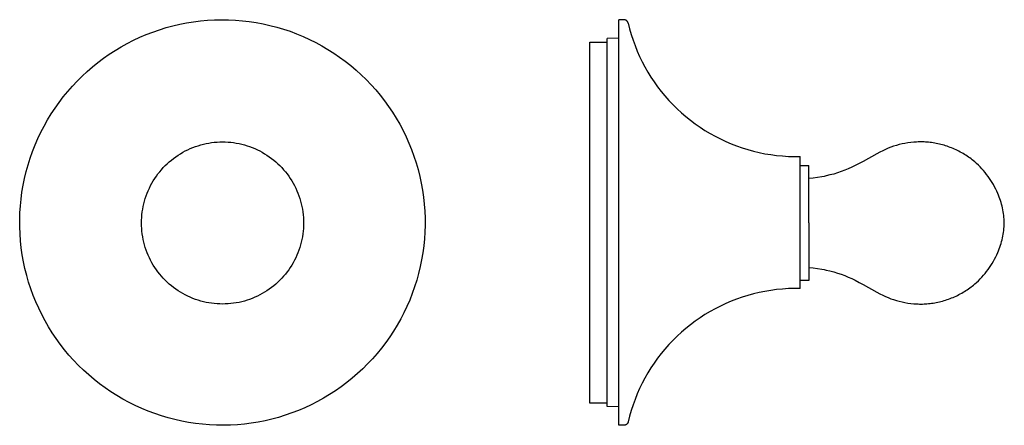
# Model space of a CAD drawing. Header units: millimetres. Extents: x 702 to 1429, y 574 to 1101.
# Tile 1 of 5: x 702 to 1044, y 767 to 908. Entities that reach past the tile are written whole.
import ezdxf

# ---------------------------------------------------------------- set-up
doc = ezdxf.new("R2010")
doc.units = ezdxf.units.MM
doc.layers.add('Make2D$Visibile$Curve', color=18, linetype='Continuous', true_color=0x000000)

msp = doc.modelspace()

# ---------------------------------------------------------------- linework, layer by layer
at = {"layer": 'Make2D$Visibile$Curve', "lineweight": -3}
for p, q in [((755.17, 905.84), (757.54, 906.39)), ((757.54, 906.39), (759.93, 906.86)), ((759.93, 906.86), (762.33, 907.25)), ((762.33, 907.25), (764.74, 907.55)), ((764.74, 907.55), (767.16, 907.77)), ((767.16, 907.77), (769.59, 907.91)), ((769.59, 907.91), (772.02, 907.97)), ((772.02, 907.97), (774.45, 907.94)), ((774.45, 907.94), (776.87, 907.82)), ((776.87, 907.82), (779.3, 907.62)), ((779.3, 907.62), (781.71, 907.34)), ((781.71, 907.34), (784.12, 906.98)), ((784.12, 906.98), (786.5, 906.53)), ((786.5, 906.53), (788.88, 906)), ((910.06, 767.14), (910.06, 907.96)), ((911.87, 907.95), (910.06, 907.96)), ((911.92, 907.95), (911.87, 907.95)), ((911.97, 907.94), (911.92, 907.95)), ((912.02, 907.94), (911.97, 907.94)), ((912.08, 907.93), (912.02, 907.94)), ((912.13, 907.93), (912.08, 907.93)), ((912.18, 907.92), (912.13, 907.93)), ((912.23, 907.9), (912.18, 907.92)), ((912.28, 907.89), (912.23, 907.9)), ((912.32, 907.88), (912.28, 907.89)), ((912.37, 907.86), (912.32, 907.88)), ((912.42, 907.84), (912.37, 907.86)), ((912.47, 907.82), (912.42, 907.84)), ((912.51, 907.8), (912.47, 907.82)), ((912.56, 907.77), (912.51, 907.8)), ((912.6, 907.75), (912.56, 907.77)), ((912.65, 907.72), (912.6, 907.75)), ((912.69, 907.7), (912.65, 907.72)), ((912.73, 907.67), (912.69, 907.7)), ((912.78, 907.64), (912.73, 907.67)), ((912.82, 907.6), (912.78, 907.64)), ((912.85, 907.57), (912.82, 907.6)), ((912.89, 907.54), (912.85, 907.57)), ((912.93, 907.5), (912.89, 907.54)), ((912.96, 907.46), (912.93, 907.5)), ((913, 907.42), (912.96, 907.46)), ((913.03, 907.39), (913, 907.42)), ((913.06, 907.34), (913.03, 907.39)), ((913.09, 907.3), (913.06, 907.34)), ((913.12, 907.26), (913.09, 907.3)), ((913.15, 907.22), (913.12, 907.26)), ((913.17, 907.17), (913.15, 907.22)), ((913.2, 907.13), (913.17, 907.17)), ((913.22, 907.08), (913.2, 907.13)), ((913.24, 907.03), (913.22, 907.08)), ((913.26, 906.99), (913.24, 907.03)), ((913.28, 906.94), (913.26, 906.99)), ((913.29, 906.89), (913.28, 906.94)), ((913.31, 906.84), (913.29, 906.89)), ((913.32, 906.79), (913.31, 906.84)), ((913.32, 906.79), (913.82, 904.81)), ((745.94, 902.82), (748.21, 903.69)), ((748.21, 903.69), (750.5, 904.49)), ((750.5, 904.49), (752.83, 905.2)), ((752.83, 905.2), (755.17, 905.84)), ((788.88, 906), (791.23, 905.39)), ((791.23, 905.39), (793.56, 904.7)), ((793.56, 904.7), (795.87, 903.93)), ((795.87, 903.93), (798.14, 903.08)), ((798.14, 903.08), (800.39, 902.15)), ((913.82, 904.81), (914.38, 902.84)), ((737.21, 898.56), (739.33, 899.74)), ((739.33, 899.74), (741.5, 900.84)), ((741.5, 900.84), (743.7, 901.87)), ((743.7, 901.87), (745.94, 902.82)), ((800.39, 902.15), (802.6, 901.14)), ((802.6, 901.14), (804.78, 900.06)), ((804.78, 900.06), (806.92, 898.9)), ((900, 774.82), (900, 900.15)), ((900, 900.15), (900, 900.15)), ((900, 900.15), (906.06, 900.15)), ((910.06, 901.5), (906.06, 901.47)), ((906.06, 773.64), (906.06, 901.47)), ((914.38, 902.84), (915.02, 900.9)), ((915.02, 900.9), (915.72, 898.98)), ((733.08, 895.99), (735.12, 897.31)), ((735.12, 897.31), (737.21, 898.56)), ((806.92, 898.9), (809.01, 897.67)), ((809.01, 897.67), (811.07, 896.37)), ((811.07, 896.37), (813.07, 895)), ((915.72, 898.98), (916.48, 897.08)), ((916.48, 897.08), (917.31, 895.21)), ((727.25, 891.62), (729.14, 893.14)), ((729.14, 893.14), (731.09, 894.6)), ((731.09, 894.6), (733.08, 895.99)), ((813.07, 895), (815.03, 893.56)), ((815.03, 893.56), (816.94, 892.06)), ((917.31, 895.21), (918.2, 893.37)), ((918.2, 893.37), (919.15, 891.57)), ((723.63, 888.38), (725.41, 890.03)), ((725.41, 890.03), (727.25, 891.62)), ((816.94, 892.06), (818.8, 890.49)), ((818.8, 890.49), (820.59, 888.85)), ((919.15, 891.57), (920.17, 889.79)), ((920.17, 889.79), (921.24, 888.05)), ((720.24, 884.89), (721.9, 886.66)), ((721.9, 886.66), (723.63, 888.38)), ((820.59, 888.85), (822.34, 887.16)), ((822.34, 887.16), (824.02, 885.4)), ((921.24, 888.05), (922.38, 886.35)), ((922.38, 886.35), (923.57, 884.69)), ((717.09, 881.18), (718.63, 883.07)), ((718.63, 883.07), (720.24, 884.89)), ((824.02, 885.4), (825.64, 883.59)), ((825.64, 883.59), (827.2, 881.72)), ((923.57, 884.69), (924.81, 883.07)), ((924.81, 883.07), (926.11, 881.49)), ((714.22, 877.27), (715.62, 879.25)), ((715.62, 879.25), (717.09, 881.18)), ((827.2, 881.72), (828.69, 879.81)), ((828.69, 879.81), (830.11, 877.84)), ((926.11, 881.49), (927.47, 879.96)), ((927.47, 879.96), (928.87, 878.47)), ((712.88, 875.24), (714.22, 877.27)), ((830.11, 877.84), (831.47, 875.82)), ((831.47, 875.82), (832.76, 873.76)), ((928.87, 878.47), (930.33, 877.04)), ((930.33, 877.04), (931.83, 875.65)), ((931.83, 875.65), (933.38, 874.32)), ((710.42, 871.04), (711.61, 873.16)), ((711.61, 873.16), (712.88, 875.24)), ((832.76, 873.76), (833.97, 871.65)), ((933.38, 874.32), (934.97, 873.04)), ((934.97, 873.04), (936.61, 871.81)), ((708.26, 866.69), (709.3, 868.88)), ((709.3, 868.88), (710.42, 871.04)), ((833.97, 871.65), (835.11, 869.5)), ((835.11, 869.5), (836.18, 867.32)), ((936.61, 871.81), (938.29, 870.64)), ((938.29, 870.64), (940, 869.53)), ((940, 869.53), (941.76, 868.48)), ((707.29, 864.46), (708.26, 866.69)), ((768.58, 865.28), (769.54, 865.39)), ((769.54, 865.39), (770.5, 865.47)), ((770.5, 865.47), (771.46, 865.52)), ((771.46, 865.52), (772.42, 865.54)), ((772.42, 865.54), (773.38, 865.52)), ((773.38, 865.52), (774.34, 865.47)), ((774.34, 865.47), (775.3, 865.39)), ((775.3, 865.39), (776.25, 865.28)), ((836.18, 867.32), (837.16, 865.1)), ((941.76, 868.48), (943.55, 867.49)), ((943.55, 867.49), (945.37, 866.56)), ((945.37, 866.56), (947.22, 865.69)), ((947.22, 865.69), (949.1, 864.89)), ((1012.52, 865.43), (1011.5, 865.33)), ((1013.54, 865.5), (1012.52, 865.43)), ((1014.05, 865.52), (1013.54, 865.5)), ((1014.57, 865.53), (1014.05, 865.52)), ((1015.08, 865.54), (1014.57, 865.53)), ((1015.59, 865.53), (1015.08, 865.54)), ((1016.1, 865.51), (1015.59, 865.53)), ((1016.61, 865.49), (1016.1, 865.51)), ((1017.12, 865.46), (1016.61, 865.49)), ((1017.63, 865.41), (1017.12, 865.46)), ((1018.18, 865.35), (1017.63, 865.41)), ((1018.73, 865.29), (1018.18, 865.35)), ((705.59, 859.91), (706.4, 862.2)), ((706.4, 862.2), (707.29, 864.46)), ((757.79, 861.44), (758.62, 861.93)), ((758.62, 861.93), (759.47, 862.38)), ((759.47, 862.38), (760.33, 862.81)), ((760.33, 862.81), (761.2, 863.21)), ((761.2, 863.21), (762.09, 863.58)), ((762.09, 863.58), (762.99, 863.91)), ((762.99, 863.91), (763.9, 864.22)), ((763.9, 864.22), (764.82, 864.49)), ((764.82, 864.49), (765.75, 864.74)), ((765.75, 864.74), (766.69, 864.95)), ((766.69, 864.95), (767.64, 865.13)), ((767.64, 865.13), (768.58, 865.28)), ((776.25, 865.28), (777.2, 865.13)), ((777.2, 865.13), (778.14, 864.95)), ((778.14, 864.95), (779.08, 864.74)), ((779.08, 864.74), (780.01, 864.49)), ((780.01, 864.49), (780.93, 864.22)), ((780.93, 864.22), (781.84, 863.91)), ((781.84, 863.91), (782.74, 863.58)), ((782.74, 863.58), (783.63, 863.21)), ((783.63, 863.21), (784.51, 862.81)), ((784.51, 862.81), (785.37, 862.38)), ((785.37, 862.38), (786.21, 861.93)), ((786.21, 861.93), (787.04, 861.44)), ((837.16, 865.1), (838.08, 862.84)), ((838.08, 862.84), (838.91, 860.56)), ((949.1, 864.89), (951, 864.15)), ((951, 864.15), (952.93, 863.48)), ((952.93, 863.48), (954.89, 862.87)), ((954.89, 862.87), (956.86, 862.33)), ((956.86, 862.33), (958.85, 861.86)), ((1000.73, 861.98), (999.71, 861.43)), ((1001.76, 862.49), (1000.73, 861.98)), ((1002.68, 862.92), (1001.76, 862.49)), ((1003.61, 863.31), (1002.68, 862.92)), ((1004.56, 863.67), (1003.61, 863.31)), ((1005.53, 864.01), (1004.56, 863.67)), ((1006.5, 864.31), (1005.53, 864.01)), ((1007.48, 864.58), (1006.5, 864.31)), ((1008.48, 864.82), (1007.48, 864.58)), ((1009.48, 865.02), (1008.48, 864.82)), ((1010.49, 865.19), (1009.48, 865.02)), ((1011.5, 865.33), (1010.49, 865.19)), ((1019.28, 865.21), (1018.73, 865.29)), ((1019.83, 865.12), (1019.28, 865.21)), ((1020.37, 865.01), (1019.83, 865.12)), ((1020.92, 864.9), (1020.37, 865.01)), ((1021.46, 864.78), (1020.92, 864.9)), ((1021.99, 864.65), (1021.46, 864.78)), ((1022.53, 864.5), (1021.99, 864.65)), ((1023.06, 864.35), (1022.53, 864.5)), ((1023.59, 864.19), (1023.06, 864.35)), ((1024.12, 864.01), (1023.59, 864.19)), ((1024.65, 863.83), (1024.12, 864.01)), ((1025.17, 863.64), (1024.65, 863.83)), ((1025.68, 863.43), (1025.17, 863.64)), ((1026.2, 863.22), (1025.68, 863.43)), ((1026.71, 863), (1026.2, 863.22)), ((1027.21, 862.77), (1026.71, 863)), ((1027.71, 862.53), (1027.21, 862.77)), ((1028.21, 862.28), (1027.71, 862.53)), ((1028.7, 862.02), (1028.21, 862.28)), ((1029.18, 861.75), (1028.7, 862.02)), ((704.86, 857.59), (705.59, 859.91)), ((753.21, 857.96), (753.92, 858.61)), ((753.92, 858.61), (754.65, 859.22)), ((754.65, 859.22), (755.41, 859.82)), ((755.41, 859.82), (756.19, 860.39)), ((756.19, 860.39), (756.98, 860.93)), ((756.98, 860.93), (757.79, 861.44)), ((787.04, 861.44), (787.86, 860.93)), ((787.86, 860.93), (788.65, 860.39)), ((788.65, 860.39), (789.43, 859.82)), ((789.43, 859.82), (790.18, 859.22)), ((790.18, 859.22), (790.92, 858.61)), ((790.92, 858.61), (791.63, 857.96)), ((838.91, 860.56), (839.67, 858.25)), ((958.85, 861.86), (960.85, 861.45)), ((960.85, 861.45), (962.87, 861.11)), ((962.87, 861.11), (964.89, 860.85)), ((964.89, 860.85), (966.93, 860.65)), ((966.93, 860.65), (968.97, 860.52)), ((968.97, 860.52), (971.01, 860.46)), ((971.01, 860.46), (973.06, 860.47)), ((973.06, 860.46), (973.06, 860.47)), ((973.06, 860.26), (973.06, 860.46)), ((973.06, 814.63), (973.06, 860.26)), ((973.06, 858.96), (973.06, 860.26)), ((994.99, 858.75), (993.61, 858.01)), ((999.71, 861.43), (994.99, 858.75)), ((1029.66, 861.47), (1029.18, 861.75)), ((1030.14, 861.18), (1029.66, 861.47)), ((1030.61, 860.89), (1030.14, 861.18)), ((1031.07, 860.58), (1030.61, 860.89)), ((1031.53, 860.27), (1031.07, 860.58)), ((1031.98, 859.95), (1031.53, 860.27)), ((1032.42, 859.62), (1031.98, 859.95)), ((1032.86, 859.28), (1032.42, 859.62)), ((1033.29, 858.93), (1032.86, 859.28)), ((1033.72, 858.58), (1033.29, 858.93)), ((1034.36, 858.01), (1033.72, 858.58)), ((703.64, 852.88), (704.21, 855.25)), ((704.21, 855.25), (704.86, 857.59)), ((749.99, 854.4), (750.58, 855.15)), ((750.58, 855.15), (751.2, 855.89)), ((751.2, 855.89), (751.85, 856.6)), ((751.85, 856.6), (752.51, 857.29)), ((752.51, 857.29), (753.21, 857.96)), ((791.63, 857.96), (792.32, 857.29)), ((792.32, 857.29), (792.99, 856.6)), ((792.99, 856.6), (793.63, 855.89)), ((793.63, 855.89), (794.25, 855.15)), ((794.25, 855.15), (794.85, 854.4)), ((839.67, 858.25), (840.34, 855.91)), ((840.34, 855.91), (840.93, 853.56)), ((973.06, 857.38), (976.06, 857.38)), ((976.06, 837.38), (976.06, 857.38)), ((987.28, 855.21), (986, 854.78)), ((988.53, 855.68), (987.28, 855.21)), ((989.78, 856.18), (988.53, 855.68)), ((991.01, 856.72), (989.78, 856.18)), ((992.22, 857.3), (991.01, 856.72)), ((993.61, 858.01), (992.22, 857.3)), ((1034.99, 857.43), (1034.36, 858.01)), ((1035.59, 856.83), (1034.99, 857.43)), ((1036.18, 856.21), (1035.59, 856.83)), ((1036.76, 855.57), (1036.18, 856.21)), ((1037.31, 854.92), (1036.76, 855.57)), ((703.15, 850.5), (703.64, 852.88)), ((747.88, 851.19), (748.37, 852.02)), ((748.37, 852.02), (748.88, 852.83)), ((748.88, 852.83), (749.42, 853.62)), ((749.42, 853.62), (749.99, 854.4)), ((794.85, 854.4), (795.41, 853.62)), ((795.41, 853.62), (795.95, 852.83)), ((795.95, 852.83), (796.47, 852.02)), ((796.47, 852.02), (796.95, 851.19)), ((840.93, 853.56), (841.44, 851.18)), ((977.59, 852.99), (976.07, 852.81)), ((979.1, 853.19), (977.59, 852.99)), ((980.61, 853.44), (979.1, 853.19)), ((981.37, 853.58), (980.61, 853.44)), ((982.12, 853.74), (981.37, 853.58)), ((983.42, 854.05), (982.12, 853.74)), ((984.72, 854.39), (983.42, 854.05)), ((986, 854.78), (984.72, 854.39)), ((1037.84, 854.25), (1037.31, 854.92)), ((1038.36, 853.56), (1037.84, 854.25)), ((1038.85, 852.86), (1038.36, 853.56)), ((1039.33, 852.15), (1038.85, 852.86)), ((1039.78, 851.42), (1039.33, 852.15)), ((702.74, 848.11), (703.15, 850.5)), ((746.23, 847.72), (746.6, 848.6)), ((746.6, 848.6), (747, 849.48)), ((747, 849.48), (747.43, 850.34)), ((747.43, 850.34), (747.88, 851.19)), ((796.95, 851.19), (797.41, 850.34)), ((797.41, 850.34), (797.84, 849.48)), ((797.84, 849.48), (798.23, 848.6)), ((798.23, 848.6), (798.6, 847.72)), ((841.44, 851.18), (841.87, 848.79)), ((841.87, 848.79), (842.22, 846.38)), ((1040.21, 850.69), (1039.78, 851.42)), ((1040.62, 849.94), (1040.21, 850.69)), ((1041.01, 849.17), (1040.62, 849.94)), ((1041.38, 848.4), (1041.01, 849.17)), ((1041.73, 847.62), (1041.38, 848.4)), ((702.18, 843.28), (702.42, 845.7)), ((702.42, 845.7), (702.74, 848.11)), ((745.07, 844.05), (745.31, 844.98)), ((745.31, 844.98), (745.59, 845.91)), ((745.59, 845.91), (745.9, 846.82)), ((745.9, 846.82), (746.23, 847.72)), ((798.6, 847.72), (798.94, 846.82)), ((798.94, 846.82), (799.25, 845.91)), ((799.25, 845.91), (799.52, 844.98)), ((799.52, 844.98), (799.76, 844.05)), ((842.22, 846.38), (842.48, 843.97)), ((1041.98, 847.01), (1041.73, 847.62)), ((1042.22, 846.39), (1041.98, 847.01)), ((1042.45, 845.77), (1042.22, 846.39)), ((1042.66, 845.14), (1042.45, 845.77)), ((1042.86, 844.51), (1042.66, 845.14)), ((702.02, 840.85), (702.18, 843.28)), ((744.53, 841.22), (744.68, 842.17)), ((744.68, 842.17), (744.86, 843.12)), ((744.86, 843.12), (745.07, 844.05)), ((799.76, 844.05), (799.98, 843.12)), ((799.98, 843.12), (800.16, 842.17)), ((800.16, 842.17), (800.3, 841.22)), ((842.48, 843.97), (842.66, 841.54)), ((842.66, 841.54), (842.76, 839.11)), ((1043.04, 843.87), (1042.86, 844.51)), ((1043.2, 843.24), (1043.04, 843.87)), ((1043.36, 842.59), (1043.2, 843.24)), ((1043.49, 841.95), (1043.36, 842.59)), ((1043.61, 841.3), (1043.49, 841.95)), ((701.95, 838.42), (702.02, 840.85)), ((701.96, 835.99), (701.95, 838.42)), ((744.27, 837.39), (744.29, 838.35)), ((744.29, 838.35), (744.34, 839.31)), ((744.34, 839.31), (744.42, 840.27)), ((744.42, 840.27), (744.53, 841.22)), ((800.3, 841.22), (800.42, 840.27)), ((800.42, 840.27), (800.5, 839.31)), ((800.5, 839.31), (800.55, 838.35)), ((800.55, 838.35), (800.57, 837.39)), ((842.76, 839.11), (842.77, 836.68)), ((1043.72, 840.65), (1043.61, 841.3)), ((1043.8, 840), (1043.72, 840.65)), ((1043.87, 839.35), (1043.8, 840)), ((1043.93, 838.7), (1043.87, 839.35)), ((1043.97, 838.04), (1043.93, 838.7)), ((1043.99, 837.39), (1043.97, 838.04)), ((702.06, 833.56), (701.96, 835.99)), ((744.29, 836.43), (744.27, 837.39)), ((744.34, 835.47), (744.29, 836.43)), ((744.42, 834.51), (744.34, 835.47)), ((800.5, 835.47), (800.42, 834.51)), ((800.55, 836.43), (800.5, 835.47)), ((800.57, 837.39), (800.55, 836.43)), ((842.77, 836.68), (842.7, 834.25)), ((976.06, 837.38), (976.06, 817.38)), ((1043.72, 834.13), (1043.8, 834.78)), ((1043.8, 834.78), (1043.87, 835.43)), ((1043.87, 835.43), (1043.93, 836.08)), ((1043.93, 836.08), (1043.97, 836.74)), ((1043.97, 836.74), (1043.99, 837.39)), ((702.24, 831.14), (702.06, 833.56)), ((744.53, 833.56), (744.42, 834.51)), ((744.68, 832.61), (744.53, 833.56)), ((744.86, 831.66), (744.68, 832.61)), ((745.07, 830.73), (744.86, 831.66)), ((799.98, 831.66), (799.76, 830.73)), ((800.16, 832.61), (799.98, 831.66)), ((800.3, 833.56), (800.16, 832.61)), ((800.42, 834.51), (800.3, 833.56)), ((842.54, 831.83), (842.3, 829.41)), ((842.7, 834.25), (842.54, 831.83)), ((1043.04, 830.9), (1043.2, 831.54)), ((1043.2, 831.54), (1043.36, 832.18)), ((1043.36, 832.18), (1043.49, 832.83)), ((1043.49, 832.83), (1043.61, 833.48)), ((1043.61, 833.48), (1043.72, 834.13)), ((702.5, 828.72), (702.24, 831.14)), ((702.85, 826.32), (702.5, 828.72)), ((745.31, 829.8), (745.07, 830.73)), ((745.59, 828.88), (745.31, 829.8)), ((745.9, 827.96), (745.59, 828.88)), ((746.23, 827.06), (745.9, 827.96)), ((798.94, 827.96), (798.6, 827.06)), ((799.25, 828.88), (798.94, 827.96)), ((799.52, 829.8), (799.25, 828.88)), ((799.76, 830.73), (799.52, 829.8)), ((842.3, 829.41), (841.98, 827)), ((1041.73, 827.16), (1041.98, 827.77)), ((1041.98, 827.77), (1042.22, 828.39)), ((1042.22, 828.39), (1042.45, 829.01)), ((1042.45, 829.01), (1042.66, 829.64)), ((1042.66, 829.64), (1042.86, 830.27)), ((1042.86, 830.27), (1043.04, 830.9)), ((703.28, 823.92), (702.85, 826.32)), ((746.6, 826.18), (746.23, 827.06)), ((747, 825.3), (746.6, 826.18)), ((747.43, 824.44), (747, 825.3)), ((747.88, 823.59), (747.43, 824.44)), ((797.41, 824.44), (796.95, 823.59)), ((797.84, 825.3), (797.41, 824.44)), ((798.23, 826.18), (797.84, 825.3)), ((798.6, 827.06), (798.23, 826.18)), ((841.57, 824.6), (841.09, 822.22)), ((841.98, 827), (841.57, 824.6)), ((1040.21, 824.09), (1040.62, 824.84)), ((1040.62, 824.84), (1041.01, 825.61)), ((1041.01, 825.61), (1041.38, 826.38)), ((1041.38, 826.38), (1041.73, 827.16)), ((703.79, 821.55), (703.28, 823.92)), ((704.38, 819.19), (703.79, 821.55)), ((748.37, 822.77), (747.88, 823.59)), ((748.88, 821.95), (748.37, 822.77)), ((749.42, 821.16), (748.88, 821.95)), ((749.99, 820.38), (749.42, 821.16)), ((795.41, 821.16), (794.85, 820.38)), ((795.95, 821.95), (795.41, 821.16)), ((796.47, 822.77), (795.95, 821.95)), ((796.95, 823.59), (796.47, 822.77)), ((841.09, 822.22), (840.52, 819.86)), ((976.07, 821.97), (977.59, 821.79)), ((977.59, 821.79), (979.1, 821.58)), ((979.1, 821.58), (980.61, 821.34)), ((980.61, 821.34), (981.37, 821.19)), ((981.37, 821.19), (982.12, 821.04)), ((982.12, 821.04), (983.42, 820.73)), ((1037.84, 820.53), (1038.36, 821.22)), ((1038.36, 821.22), (1038.85, 821.92)), ((1038.85, 821.92), (1039.33, 822.63)), ((1039.33, 822.63), (1039.78, 823.35)), ((1039.78, 823.35), (1040.21, 824.09)), ((705.06, 816.85), (704.38, 819.19)), ((750.58, 819.63), (749.99, 820.38)), ((751.2, 818.89), (750.58, 819.63)), ((751.85, 818.18), (751.2, 818.89)), ((752.51, 817.49), (751.85, 818.18)), ((753.21, 816.82), (752.51, 817.49)), ((792.32, 817.49), (791.63, 816.82)), ((792.99, 818.18), (792.32, 817.49)), ((793.63, 818.89), (792.99, 818.18)), ((794.25, 819.63), (793.63, 818.89)), ((794.85, 820.38), (794.25, 819.63)), ((839.87, 817.52), (839.13, 815.2)), ((840.52, 819.86), (839.87, 817.52)), ((983.42, 820.73), (984.72, 820.39)), ((984.72, 820.39), (986, 820)), ((986, 820), (987.28, 819.57)), ((987.28, 819.57), (988.53, 819.1)), ((988.53, 819.1), (989.78, 818.59)), ((989.78, 818.59), (991.01, 818.05)), ((991.01, 818.05), (992.22, 817.48)), ((992.22, 817.48), (993.61, 816.77)), ((1034.99, 817.35), (1035.59, 817.95)), ((1035.59, 817.95), (1036.18, 818.57)), ((1036.18, 818.57), (1036.76, 819.21)), ((1036.76, 819.21), (1037.31, 819.86)), ((1037.31, 819.86), (1037.84, 820.53)), ((705.81, 814.54), (705.06, 816.85)), ((706.65, 812.26), (705.81, 814.54)), ((753.92, 816.17), (753.21, 816.82)), ((754.65, 815.56), (753.92, 816.17)), ((755.41, 814.96), (754.65, 815.56)), ((756.19, 814.39), (755.41, 814.96)), ((756.98, 813.85), (756.19, 814.39)), ((788.65, 814.39), (787.86, 813.85)), ((789.43, 814.96), (788.65, 814.39)), ((790.18, 815.56), (789.43, 814.96)), ((790.92, 816.17), (790.18, 815.56)), ((791.63, 816.82), (790.92, 816.17)), ((839.13, 815.2), (838.32, 812.91)), ((964.89, 814.26), (962.87, 813.99)), ((964.89, 814.26), (962.87, 813.99)), ((966.93, 814.46), (964.89, 814.26)), ((966.93, 814.46), (964.89, 814.26)), ((968.97, 814.59), (966.93, 814.46)), ((968.97, 814.58), (966.93, 814.46)), ((971.01, 814.65), (968.97, 814.59)), ((971.01, 814.64), (968.97, 814.58)), ((973.06, 814.64), (971.01, 814.65)), ((973.06, 814.63), (971.01, 814.64)), ((976.06, 817.38), (973.06, 817.38)), ((993.61, 816.77), (994.99, 816.03)), ((994.99, 816.03), (999.71, 813.35)), ((1030.61, 813.89), (1031.07, 814.2)), ((1031.07, 814.2), (1031.53, 814.51)), ((1031.53, 814.51), (1031.98, 814.83)), ((1031.98, 814.83), (1032.42, 815.16)), ((1032.42, 815.16), (1032.86, 815.5)), ((1032.86, 815.5), (1033.29, 815.84)), ((1033.29, 815.84), (1033.72, 816.2)), ((1033.72, 816.2), (1034.36, 816.77)), ((1034.36, 816.77), (1034.99, 817.35)), ((707.56, 810.01), (706.65, 812.26)), ((757.79, 813.34), (756.98, 813.85)), ((758.62, 812.86), (757.79, 813.34)), ((759.47, 812.4), (758.62, 812.86)), ((760.33, 811.97), (759.47, 812.4)), ((761.2, 811.57), (760.33, 811.97)), ((762.09, 811.21), (761.2, 811.57)), ((762.99, 810.87), (762.09, 811.21)), ((763.9, 810.56), (762.99, 810.87)), ((781.84, 810.87), (780.93, 810.56)), ((782.74, 811.21), (781.84, 810.87)), ((783.63, 811.57), (782.74, 811.21)), ((784.51, 811.97), (783.63, 811.57)), ((785.37, 812.4), (784.51, 811.97)), ((786.21, 812.86), (785.37, 812.4)), ((787.04, 813.34), (786.21, 812.86)), ((787.86, 813.85), (787.04, 813.34)), ((837.43, 810.64), (836.46, 808.41)), ((838.32, 812.91), (837.43, 810.64)), ((951, 810.95), (949.1, 810.21)), ((951, 810.95), (949.1, 810.21)), ((952.93, 811.63), (951, 810.95)), ((952.93, 811.63), (951, 810.95)), ((954.89, 812.23), (952.93, 811.63)), ((954.89, 812.23), (952.93, 811.63)), ((956.86, 812.78), (954.89, 812.23)), ((956.86, 812.77), (954.89, 812.23)), ((958.85, 813.25), (956.86, 812.78)), ((958.85, 813.25), (956.86, 812.77)), ((960.85, 813.65), (958.85, 813.25)), ((960.85, 813.65), (958.85, 813.25)), ((962.87, 813.99), (960.85, 813.65)), ((962.87, 813.99), (960.85, 813.65)), ((999.71, 813.35), (1000.73, 812.8)), ((1000.73, 812.8), (1001.76, 812.29)), ((1001.76, 812.29), (1002.68, 811.86)), ((1002.68, 811.86), (1003.61, 811.47)), ((1003.61, 811.47), (1004.56, 811.1)), ((1004.56, 811.1), (1005.53, 810.77)), ((1005.53, 810.77), (1006.5, 810.47)), ((1023.59, 810.59), (1024.12, 810.77)), ((1024.12, 810.77), (1024.65, 810.95)), ((1024.65, 810.95), (1025.17, 811.14)), ((1025.17, 811.14), (1025.68, 811.35)), ((1025.68, 811.35), (1026.2, 811.56)), ((1026.2, 811.56), (1026.71, 811.78)), ((1026.71, 811.78), (1027.21, 812.01)), ((1027.21, 812.01), (1027.71, 812.25)), ((1027.71, 812.25), (1028.21, 812.5)), ((1028.21, 812.5), (1028.7, 812.76)), ((1028.7, 812.76), (1029.18, 813.03)), ((1029.18, 813.03), (1029.66, 813.31)), ((1029.66, 813.31), (1030.14, 813.6)), ((1030.14, 813.6), (1030.61, 813.89)), ((708.55, 807.79), (707.56, 810.01)), ((709.61, 805.6), (708.55, 807.79)), ((764.82, 810.29), (763.9, 810.56)), ((765.75, 810.04), (764.82, 810.29)), ((766.69, 809.83), (765.75, 810.04)), ((767.64, 809.65), (766.69, 809.83)), ((768.58, 809.5), (767.64, 809.65)), ((769.54, 809.39), (768.58, 809.5)), ((770.5, 809.31), (769.54, 809.39)), ((771.46, 809.26), (770.5, 809.31)), ((772.42, 809.24), (771.46, 809.26)), ((773.38, 809.26), (772.42, 809.24)), ((774.34, 809.31), (773.38, 809.26)), ((775.3, 809.39), (774.34, 809.31)), ((776.25, 809.5), (775.3, 809.39)), ((777.2, 809.65), (776.25, 809.5)), ((778.14, 809.83), (777.2, 809.65)), ((779.08, 810.04), (778.14, 809.83)), ((780.01, 810.29), (779.08, 810.04)), ((780.93, 810.56), (780.01, 810.29)), ((836.46, 808.41), (835.42, 806.22)), ((943.55, 807.61), (941.76, 806.62)), ((943.55, 807.61), (941.76, 806.62)), ((945.37, 808.54), (943.55, 807.61)), ((945.37, 808.54), (943.55, 807.61)), ((947.22, 809.41), (945.37, 808.54)), ((947.22, 809.41), (945.37, 808.54)), ((949.1, 810.21), (947.22, 809.41)), ((949.1, 810.21), (947.22, 809.41)), ((1006.5, 810.47), (1007.48, 810.2)), ((1007.48, 810.2), (1008.48, 809.96)), ((1008.48, 809.96), (1009.48, 809.76)), ((1009.48, 809.76), (1010.49, 809.59)), ((1010.49, 809.59), (1011.5, 809.45)), ((1011.5, 809.45), (1012.52, 809.34)), ((1012.52, 809.34), (1013.54, 809.28)), ((1013.54, 809.28), (1014.05, 809.26)), ((1014.05, 809.26), (1014.57, 809.24)), ((1014.57, 809.24), (1015.08, 809.24)), ((1015.08, 809.24), (1015.59, 809.25)), ((1015.59, 809.25), (1016.1, 809.26)), ((1016.1, 809.26), (1016.61, 809.29)), ((1016.61, 809.29), (1017.12, 809.32)), ((1017.12, 809.32), (1017.63, 809.37)), ((1017.63, 809.37), (1018.18, 809.42)), ((1018.18, 809.42), (1018.73, 809.49)), ((1018.73, 809.49), (1019.28, 809.57)), ((1019.28, 809.57), (1019.83, 809.66)), ((1019.83, 809.66), (1020.37, 809.77)), ((1020.37, 809.77), (1020.92, 809.88)), ((1020.92, 809.88), (1021.46, 810)), ((1021.46, 810), (1021.99, 810.13)), ((1021.99, 810.13), (1022.53, 810.28)), ((1022.53, 810.28), (1023.06, 810.43)), ((1023.06, 810.43), (1023.59, 810.59)), ((710.75, 803.45), (709.61, 805.6)), ((834.3, 804.06), (833.11, 801.94)), ((835.42, 806.22), (834.3, 804.06)), ((938.29, 804.46), (936.61, 803.29)), ((938.29, 804.46), (936.61, 803.29)), ((940, 805.57), (938.29, 804.46)), ((940, 805.57), (938.29, 804.46)), ((941.76, 806.62), (940, 805.57)), ((941.76, 806.62), (940, 805.57)), ((711.97, 801.35), (710.75, 803.45)), ((713.25, 799.29), (711.97, 801.35)), ((833.11, 801.94), (831.84, 799.87)), ((933.38, 800.78), (931.83, 799.45)), ((933.38, 800.78), (931.83, 799.45)), ((934.97, 802.07), (933.38, 800.78)), ((934.97, 802.06), (933.38, 800.78)), ((936.61, 803.29), (934.97, 802.07)), ((936.61, 803.29), (934.97, 802.06)), ((714.61, 797.27), (713.25, 799.29)), ((716.03, 795.3), (714.61, 797.27)), ((830.51, 797.84), (829.1, 795.85)), ((831.84, 799.87), (830.51, 797.84)), ((930.33, 798.07), (928.87, 796.63)), ((930.33, 798.06), (928.87, 796.63)), ((931.83, 799.45), (930.33, 798.07)), ((931.83, 799.45), (930.33, 798.06)), ((717.53, 793.38), (716.03, 795.3)), ((827.63, 793.92), (826.09, 792.04)), ((829.1, 795.85), (827.63, 793.92)), ((926.11, 793.61), (924.81, 792.04)), ((926.11, 793.61), (924.81, 792.03)), ((927.47, 795.14), (926.11, 793.61)), ((927.47, 795.14), (926.11, 793.61)), ((928.87, 796.63), (927.47, 795.14)), ((928.87, 796.63), (927.47, 795.14)), ((719.08, 791.51), (717.53, 793.38)), ((720.7, 789.7), (719.08, 791.51)), ((824.49, 790.21), (822.82, 788.44)), ((826.09, 792.04), (824.49, 790.21)), ((923.57, 790.41), (922.38, 788.75)), ((923.57, 790.41), (922.38, 788.75)), ((924.81, 792.04), (923.57, 790.41)), ((924.81, 792.03), (923.57, 790.41)), ((722.39, 787.95), (720.7, 789.7)), ((724.13, 786.25), (722.39, 787.95)), ((821.1, 786.73), (819.31, 785.08)), ((822.82, 788.44), (821.1, 786.73)), ((921.24, 787.05), (920.17, 785.31)), ((921.24, 787.05), (920.17, 785.31)), ((922.38, 788.75), (921.24, 787.05)), ((922.38, 788.75), (921.24, 787.05)), ((725.93, 784.62), (724.13, 786.25)), ((727.78, 783.05), (725.93, 784.62)), ((817.47, 783.49), (815.58, 781.96)), ((819.31, 785.08), (817.47, 783.49)), ((919.15, 783.54), (918.2, 781.73)), ((919.15, 783.54), (918.2, 781.73)), ((920.17, 785.31), (919.15, 783.54)), ((920.17, 785.31), (919.15, 783.54)), ((729.69, 781.54), (727.78, 783.05)), ((731.65, 780.1), (729.69, 781.54)), ((733.66, 778.73), (731.65, 780.1)), ((813.64, 780.5), (811.64, 779.11)), ((815.58, 781.96), (813.64, 780.5)), ((917.31, 779.89), (916.48, 778.02)), ((917.31, 779.89), (916.48, 778.02)), ((918.2, 781.73), (917.31, 779.89)), ((918.2, 781.73), (917.31, 779.89)), ((735.71, 777.43), (733.66, 778.73)), ((737.81, 776.2), (735.71, 777.43)), ((807.52, 776.54), (805.39, 775.36)), ((809.6, 777.79), (807.52, 776.54)), ((811.64, 779.11), (809.6, 777.79)), ((916.48, 778.02), (915.72, 776.12)), ((916.48, 778.02), (915.72, 776.12)), ((739.94, 775.04), (737.81, 776.2)), ((742.12, 773.96), (739.94, 775.04)), ((744.33, 772.96), (742.12, 773.96)), ((801.02, 773.23), (798.78, 772.28)), ((803.22, 774.26), (801.02, 773.23)), ((805.39, 775.36), (803.22, 774.26)), ((906.06, 774.82), (900, 774.82)), ((910.06, 773.6), (906.06, 773.64)), ((915.02, 774.2), (914.38, 772.26)), ((915.02, 774.2), (914.38, 772.26)), ((915.72, 776.12), (915.02, 774.2)), ((915.72, 776.12), (915.02, 774.2)), ((746.58, 772.03), (744.33, 772.96)), ((748.86, 771.18), (746.58, 772.03)), ((751.16, 770.4), (748.86, 771.18)), ((753.49, 769.71), (751.16, 770.4)), ((755.85, 769.1), (753.49, 769.71)), ((791.89, 769.9), (789.55, 769.27)), ((794.22, 770.62), (791.89, 769.9)), ((796.52, 771.41), (794.22, 770.62)), ((798.78, 772.28), (796.52, 771.41)), ((913.82, 770.29), (913.32, 768.31)), ((913.82, 770.29), (913.32, 768.31)), ((914.38, 772.26), (913.82, 770.29)), ((914.38, 772.26), (913.82, 770.29)), ((758.22, 768.57), (755.85, 769.1)), ((760.61, 768.13), (758.22, 768.57)), ((763.01, 767.76), (760.61, 768.13)), ((765.43, 767.48), (763.01, 767.76)), ((767.85, 767.28), (765.43, 767.48)), ((770.28, 767.17), (767.85, 767.28)), ((772.71, 767.14), (770.28, 767.17)), ((775.14, 767.19), (772.71, 767.14)), ((777.56, 767.33), (775.14, 767.19)), ((779.99, 767.55), (777.56, 767.33)), ((782.4, 767.86), (779.99, 767.55)), ((784.8, 768.24), (782.4, 767.86)), ((787.18, 768.71), (784.8, 768.24)), ((789.55, 769.27), (787.18, 768.71)), ((911.87, 767.15), (910.06, 767.14)), ((911.92, 767.15), (911.87, 767.15)), ((911.97, 767.16), (911.92, 767.15)), ((912.02, 767.16), (911.97, 767.16)), ((912.08, 767.17), (912.02, 767.16)), ((912.13, 767.18), (912.08, 767.17)), ((912.18, 767.19), (912.13, 767.18)), ((912.23, 767.2), (912.18, 767.19)), ((912.28, 767.21), (912.23, 767.2)), ((912.32, 767.23), (912.28, 767.21)), ((912.37, 767.24), (912.32, 767.23)), ((912.42, 767.26), (912.37, 767.24)), ((912.47, 767.28), (912.42, 767.26)), ((912.51, 767.3), (912.47, 767.28)), ((912.56, 767.33), (912.51, 767.3)), ((912.6, 767.35), (912.56, 767.33)), ((912.65, 767.38), (912.6, 767.35)), ((912.69, 767.4), (912.65, 767.38)), ((912.73, 767.43), (912.69, 767.4)), ((912.78, 767.46), (912.73, 767.43)), ((912.82, 767.5), (912.78, 767.46)), ((912.85, 767.53), (912.82, 767.5)), ((912.89, 767.56), (912.85, 767.53)), ((912.93, 767.6), (912.89, 767.56)), ((912.96, 767.64), (912.93, 767.6)), ((913, 767.68), (912.96, 767.64)), ((913.03, 767.72), (913, 767.68)), ((913.06, 767.76), (913.03, 767.72)), ((913.09, 767.8), (913.06, 767.76)), ((913.12, 767.84), (913.09, 767.8)), ((913.15, 767.88), (913.12, 767.84)), ((913.17, 767.93), (913.15, 767.88)), ((913.2, 767.97), (913.17, 767.93)), ((913.22, 768.02), (913.2, 767.97)), ((913.24, 768.07), (913.22, 768.02)), ((913.26, 768.11), (913.24, 768.07)), ((913.28, 768.16), (913.26, 768.11)), ((913.29, 768.21), (913.28, 768.16)), ((913.31, 768.26), (913.29, 768.21)), ((913.32, 768.31), (913.31, 768.26))]:
    msp.add_line(p, q, dxfattribs=at)

doc.saveas('drawing.dxf')
